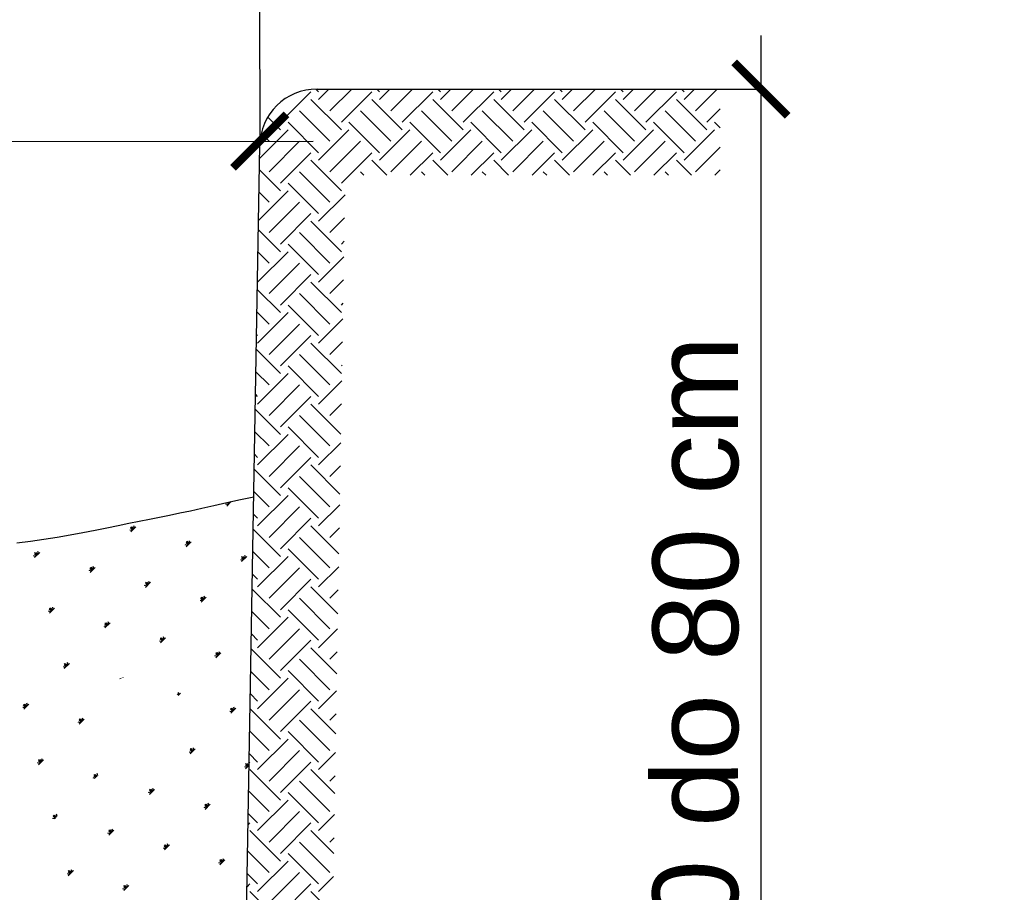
# Model space of a CAD drawing. Extents: x -118729 to -53705, y 33529 to 45095.
# Tile 31 of 83: x -61690 to -61459, y 34306 to 34510. Entities that reach past the tile are written whole.
import ezdxf

# ---------------------------------------------------------------- set-up
doc = ezdxf.new("R2010")
doc.units = 0
doc.header["$LTSCALE"] = 10
doc.header["$MEASUREMENT"] = 0
doc.header["$PDMODE"] = 34
doc.header["$PDSIZE"] = 5
doc.linetypes.add('CONTINOUS', pattern=[0])
doc.layers.get('0').update_dxf_attribs({"color": 9, "linetype": 'CONTINUOUS'})
doc.layers.get('DEFPOINTS').update_dxf_attribs({"color": 9, "linetype": 'CONTINUOUS'})
doc.layers.add('8', color=1, linetype='CONTINUOUS')
doc.layers.add('S_woda', color=160, linetype='CONTINUOUS')
doc.styles.add('ROMANS', font='arial.ttf', dxfattribs={"height": 20})
doc.dimstyles.new('1-100-_1', dxfattribs={"dimscale": 0.5, "dimtxt": 18, "dimasz": 25, "dimexe": 0, "dimexo": 75, "dimgap": 10, "dimtad": 1, "dimdec": 1, "dimrnd": 0.5, "dimdsep": 46, "dimtxsty": 'ROMANS', "dimblk": 'ARCHTICK', "dimcen": -0.09, "dimdle": 25, "dimclrd": 256, "dimclre": 256, "dimclrt": 6, "dimadec": 1, "dimazin": 0, "dimtfac": 1, "dimtdec": 1, "dimtofl": 0, "dimtmove": 2, "dimatfit": 3, "dimldrblk": 'ARCHTICK', "dimfxl": 0, "dimtolj": 1, "dimarcsym": 0})

# ---------------------------------------------------------------- blocks, each defined once
blk = doc.blocks.new('*X104')
at = {"color": 0}
for p, q in [((169.71, 593.97), (180.31, 604.58)), ((182.96, 604.58), (182.04, 605.5)), ((182.96, 601.92), (186.54, 605.5)), ((186.94, 597.95), (194.5, 605.5)), ((190.92, 593.97), (201.53, 604.58)), ((204.18, 604.58), (203.25, 605.5)), ((204.18, 601.92), (207.76, 605.5)), ((208.15, 597.95), (215.71, 605.5)), ((212.13, 593.97), (222.74, 604.58)), ((225.39, 604.58), (224.46, 605.5)), ((225.39, 601.92), (228.97, 605.5)), ((229.37, 597.95), (236.92, 605.5)), ((233.35, 593.97), (243.95, 604.58)), ((246.6, 604.58), (245.68, 605.5)), ((246.6, 601.92), (250.18, 605.5)), ((250.58, 597.95), (258.14, 605.5)), ((254.56, 593.97), (265.17, 604.58)), ((267.82, 604.58), (266.89, 605.5)), ((267.82, 601.92), (271.4, 605.5)), ((271.79, 597.95), (279.35, 605.5)), ((275.77, 593.97), (286.38, 604.58)), ((289.03, 604.58), (288.1, 605.5)), ((289.03, 601.92), (292.61, 605.5)), ((293.01, 597.95), (300.56, 605.5)), ((296.98, 593.97), (307.59, 604.58)), ((310.24, 604.58), (309.32, 605.5)), ((310.24, 601.92), (313.82, 605.5)), ((314.22, 597.95), (321.78, 605.5)), ((190.92, 591.32), (180.31, 601.92)), ((212.13, 591.32), (201.53, 601.92)), ((233.35, 591.32), (222.74, 601.92)), ((254.56, 591.32), (243.95, 601.92)), ((275.77, 591.32), (265.17, 601.92)), ((296.98, 591.32), (286.38, 601.92)), ((318.2, 591.32), (307.59, 601.92)), ((186.94, 587.34), (176.33, 597.95)), ((208.15, 587.34), (197.55, 597.95)), ((229.37, 587.34), (218.76, 597.95)), ((250.58, 587.34), (239.97, 597.95)), ((271.79, 587.34), (261.19, 597.95)), ((293.01, 587.34), (282.4, 597.95)), ((314.22, 587.34), (303.61, 597.95)), ((318.2, 593.97), (322.81, 598.58)), ((169.71, 591.32), (165.28, 595.74)), ((182.96, 583.36), (172.36, 593.97)), ((204.18, 583.36), (193.57, 593.97)), ((225.39, 583.36), (214.78, 593.97)), ((246.6, 583.36), (236, 593.97)), ((267.82, 583.36), (257.21, 593.97)), ((289.03, 583.36), (278.42, 593.97)), ((310.24, 583.36), (299.64, 593.97)), ((322.81, 592.01), (320.85, 593.97)), ((162.39, 581.35), (172.36, 591.32)), ((165.73, 587.34), (162.99, 590.08)), ((182.96, 580.71), (193.57, 591.32)), ((204.18, 580.71), (214.78, 591.32)), ((225.39, 580.71), (236, 591.32)), ((246.6, 580.71), (257.21, 591.32)), ((267.82, 580.71), (278.42, 591.32)), ((289.03, 580.71), (299.64, 591.32)), ((310.24, 580.71), (320.85, 591.32)), ((165.73, 576.73), (176.33, 587.34)), ((186.94, 576.73), (197.55, 587.34)), ((208.15, 576.73), (218.76, 587.34)), ((229.37, 576.73), (239.97, 587.34)), ((250.58, 576.73), (261.19, 587.34)), ((271.79, 576.73), (282.4, 587.34)), ((293.01, 576.73), (303.61, 587.34)), ((169.71, 572.76), (180.31, 583.36)), ((190.92, 572.76), (201.53, 583.36)), ((214.88, 575.5), (222.74, 583.36)), ((236.09, 575.5), (243.95, 583.36)), ((257.31, 575.5), (265.17, 583.36)), ((278.52, 575.5), (286.38, 583.36)), ((299.73, 575.5), (307.59, 583.36)), ((314.22, 576.73), (322.81, 585.32)), ((190.92, 570.1), (180.31, 580.71)), ((206.73, 575.5), (201.53, 580.71)), ((227.95, 575.5), (222.74, 580.71)), ((249.16, 575.5), (243.95, 580.71)), ((270.37, 575.5), (265.17, 580.71)), ((291.59, 575.5), (286.38, 580.71)), ((312.8, 575.5), (307.59, 580.71)), ((169.71, 570.1), (162.32, 577.49)), ((186.94, 566.13), (176.33, 576.73)), ((198.78, 575.5), (197.55, 576.73)), ((219.99, 575.5), (218.76, 576.73)), ((241.2, 575.5), (239.97, 576.73)), ((262.42, 575.5), (261.19, 576.73)), ((283.63, 575.5), (282.4, 576.73)), ((304.84, 575.5), (303.61, 576.73)), ((320.95, 575.5), (322.81, 577.37)), ((182.96, 562.15), (172.36, 572.76)), ((162.02, 559.77), (172.36, 570.1)), ((165.73, 566.13), (162.19, 569.67)), ((165.73, 555.52), (176.33, 566.13)), ((182.96, 559.5), (192.18, 568.71)), ((169.71, 551.54), (180.31, 562.15)), ((190.92, 548.89), (180.31, 559.5)), ((186.94, 555.52), (192.04, 560.62)), ((169.71, 548.89), (161.97, 556.63)), ((186.94, 544.91), (176.33, 555.52)), ((190.92, 551.54), (191.9, 552.53)), ((161.75, 538.29), (172.36, 548.89)), ((165.73, 544.91), (161.84, 548.81)), ((182.96, 540.94), (172.36, 551.54)), ((182.96, 538.29), (191.81, 547.13)), ((165.73, 534.31), (176.33, 544.91)), ((161.75, 540.94), (161.7, 540.98)), ((169.71, 530.33), (180.31, 540.94)), ((190.92, 527.68), (180.31, 538.29)), ((186.94, 534.31), (191.68, 539.04)), ((169.71, 527.68), (161.62, 535.77)), ((186.94, 523.7), (176.33, 534.31)), ((182.96, 519.72), (172.36, 530.33)), ((190.92, 530.33), (191.54, 530.95)), ((165.73, 523.7), (161.48, 527.95)), ((161.75, 517.07), (172.36, 527.68)), ((182.96, 517.07), (191.45, 525.55)), ((165.73, 513.09), (176.33, 523.7)), ((161.75, 519.72), (161.35, 520.12)), ((169.71, 509.12), (180.31, 519.72)), ((169.71, 506.47), (161.26, 514.91)), ((190.92, 506.47), (180.31, 517.07)), ((186.94, 513.09), (191.31, 517.46)), ((186.94, 502.49), (176.33, 513.09)), ((182.96, 498.51), (172.36, 509.12)), ((190.92, 509.12), (191.17, 509.37)), ((165.73, 502.49), (161.13, 507.09)), ((161.75, 495.86), (172.36, 506.47)), ((182.96, 495.86), (191.08, 503.98)), ((165.73, 491.88), (176.33, 502.49)), ((161.75, 498.51), (161, 499.26)), ((169.71, 487.9), (180.31, 498.51)), ((169.71, 485.25), (160.91, 494.05)), ((190.77, 485.4), (180.31, 495.86)), ((186.94, 491.88), (190.94, 495.88)), ((186.94, 481.27), (176.33, 491.88)), ((182.96, 477.3), (172.36, 487.9)), ((165.73, 481.27), (160.78, 486.23)), ((161.75, 474.65), (172.36, 485.25)), ((165.73, 470.67), (176.33, 481.27)), ((182.96, 474.65), (190.72, 482.4)), ((161.75, 477.3), (160.64, 478.4)), ((169.71, 466.69), (180.31, 477.3)), ((169.71, 464.04), (160.56, 473.19)), ((190.41, 464.54), (180.31, 474.65)), ((186.94, 470.67), (190.58, 474.31)), ((186.94, 460.06), (176.33, 470.67)), ((182.96, 456.08), (172.36, 466.69)), ((165.73, 460.06), (160.42, 465.37)), ((161.75, 453.43), (172.36, 464.04)), ((165.73, 449.45), (176.33, 460.06)), ((182.96, 453.43), (190.35, 460.82)), ((161.75, 456.08), (160.29, 457.54)), ((169.71, 445.48), (180.31, 456.08)), ((190.06, 443.68), (180.31, 453.43)), ((186.94, 449.45), (190.21, 452.73)), ((169.71, 442.83), (160.2, 452.33)), ((186.94, 438.85), (176.33, 449.45)), ((165.73, 438.85), (160.07, 444.51)), ((161.75, 432.22), (172.36, 442.83)), ((182.96, 434.87), (172.36, 445.48)), ((165.73, 428.24), (176.33, 438.85)), ((182.96, 432.22), (189.99, 439.24)), ((161.75, 434.87), (159.94, 436.68)), ((169.71, 424.26), (180.31, 434.87)), ((189.71, 422.82), (180.31, 432.22)), ((169.71, 421.61), (159.85, 431.47)), ((186.94, 428.24), (189.85, 431.15)), ((186.94, 417.63), (176.33, 428.24)), ((165.73, 417.63), (159.72, 423.65)), ((182.96, 413.66), (172.36, 424.26)), ((161.75, 411.01), (172.36, 421.61)), ((161.75, 413.66), (159.59, 415.82)), ((165.73, 407.03), (176.33, 417.63)), ((182.96, 411.01), (189.62, 417.66)), ((169.71, 403.05), (180.31, 413.66)), ((169.71, 400.4), (159.5, 410.61)), ((189.35, 401.96), (180.31, 411.01)), ((186.94, 407.03), (189.48, 409.57)), ((186.94, 396.42), (176.33, 407.03)), ((165.73, 396.42), (159.36, 402.79)), ((182.96, 392.44), (172.36, 403.05)), ((161.75, 389.79), (172.36, 400.4)), ((161.75, 392.44), (159.23, 394.96)), ((165.73, 385.82), (176.33, 396.42)), ((182.96, 389.79), (189.26, 396.08)), ((169.71, 381.84), (180.31, 392.44)), ((169.71, 379.19), (159.14, 389.75)), ((189, 381.1), (180.31, 389.79)), ((186.94, 385.82), (189.12, 387.99)), ((186.94, 375.21), (176.33, 385.82)), ((165.73, 375.21), (159.01, 381.93)), ((182.96, 371.23), (172.36, 381.84)), ((161.75, 368.58), (172.36, 379.19)), ((161.75, 371.23), (158.88, 374.1)), ((165.73, 364.6), (176.33, 375.21)), ((182.96, 368.58), (188.89, 374.51)), ((158.83, 370.96), (159.1, 371.23)), ((169.71, 360.62), (180.31, 371.23)), ((169.71, 357.97), (159.1, 368.58)), ((188.65, 360.24), (180.31, 368.58)), ((186.94, 354), (176.33, 364.6)), ((186.94, 364.6), (188.75, 366.41)), ((165.73, 354), (158.66, 361.07)), ((182.96, 350.02), (172.36, 360.62)), ((161.75, 347.37), (172.36, 357.97)), ((161.75, 350.02), (158.53, 353.24)), ((165.73, 343.39), (176.33, 354)), ((158.46, 349.38), (159.1, 350.02)), ((169.71, 339.41), (180.31, 350.02)), ((182.96, 347.37), (188.52, 352.93)), ((169.71, 336.76), (159.1, 347.37)), ((188.3, 339.38), (180.31, 347.37)), ((186.94, 332.78), (176.33, 343.39)), ((186.94, 343.39), (188.39, 344.84)), ((165.73, 332.78), (158.31, 340.21)), ((182.96, 328.8), (172.36, 339.41)), ((161.75, 326.15), (172.36, 336.76)), ((165.73, 322.18), (176.33, 332.78)), ((161.75, 328.8), (158.17, 332.38)), ((182.96, 326.15), (188.16, 331.35)), ((158.1, 327.8), (159.1, 328.8)), ((169.71, 315.55), (159.1, 326.15)), ((169.71, 318.2), (180.31, 328.8)), ((187.94, 318.52), (180.31, 326.15))]:
    blk.add_line(p, q, dxfattribs=at)
blk = doc.blocks.new('*X106')
at = {"color": 0}
for p, q in [((-432.62, 1282.03), (-433.39, 1282.23)), ((-433.06, 1281.59), (-431.5, 1283.14)), ((-432.39, 1282.25), (-432.96, 1282.82)), ((-432.17, 1282.47), (-432.6, 1282.9)), ((-431.95, 1282.69), (-432.24, 1282.98)), ((-431.73, 1282.91), (-431.78, 1283.08)), ((-466.08, 1273.06), (-466.85, 1273.27)), ((-465.86, 1273.28), (-466.56, 1273.99)), ((-466.52, 1272.62), (-464.75, 1274.39)), ((-465.63, 1273.5), (-466.52, 1274.39)), ((-465.41, 1273.72), (-466.12, 1274.43)), ((-465.19, 1273.95), (-465.4, 1274.72)), ((-446.54, 1268.11), (-447.24, 1268.81)), ((-447.2, 1267.44), (-445.43, 1269.21)), ((-446.32, 1268.33), (-447.2, 1269.21)), ((-446.09, 1268.55), (-446.8, 1269.26)), ((-445.87, 1268.77), (-446.08, 1269.54)), ((-499.32, 1264.32), (-500.02, 1265.02)), ((-499.98, 1263.65), (-498.21, 1265.42)), ((-499.09, 1264.54), (-499.98, 1265.42)), ((-498.87, 1264.76), (-499.58, 1265.47)), ((-498.65, 1264.98), (-498.86, 1265.75)), ((-446.76, 1267.89), (-447.53, 1268.09)), ((-499.54, 1264.1), (-500.31, 1264.3)), ((-427.44, 1262.71), (-428.21, 1262.92)), ((-427.22, 1262.93), (-427.93, 1263.64)), ((-427.88, 1262.27), (-426.11, 1264.03)), ((-427, 1263.15), (-427.88, 1264.03)), ((-426.78, 1263.37), (-427.48, 1264.08)), ((-426.56, 1263.59), (-426.76, 1264.37)), ((-480.22, 1258.92), (-480.99, 1259.13)), ((-480, 1259.14), (-480.7, 1259.85)), ((-480.66, 1258.48), (-478.89, 1260.25)), ((-479.78, 1259.36), (-480.66, 1260.25)), ((-479.56, 1259.58), (-480.26, 1260.29)), ((-479.33, 1259.8), (-479.54, 1260.58)), ((-461.34, 1253.3), (-459.57, 1255.07)), ((-460.46, 1254.19), (-461.34, 1255.07)), ((-460.24, 1254.41), (-460.94, 1255.11)), ((-460.02, 1254.63), (-460.22, 1255.4)), ((-460.9, 1253.74), (-461.67, 1253.95)), ((-460.68, 1253.96), (-461.39, 1254.67)), ((-441.58, 1248.57), (-442.35, 1248.77)), ((-441.36, 1248.79), (-442.07, 1249.49)), ((-442.02, 1248.12), (-440.26, 1249.89)), ((-441.14, 1249.01), (-442.02, 1249.89)), ((-440.92, 1249.23), (-441.63, 1249.94)), ((-440.7, 1249.45), (-440.9, 1250.22)), ((-494.36, 1244.78), (-495.13, 1244.98)), ((-494.14, 1245), (-494.85, 1245.71)), ((-494.8, 1244.34), (-493.03, 1246.1)), ((-493.92, 1245.22), (-494.8, 1246.1)), ((-493.7, 1245.44), (-494.4, 1246.15)), ((-493.48, 1245.66), (-493.68, 1246.43)), ((-474.16, 1240.48), (-474.36, 1241.26)), ((-475.04, 1239.6), (-475.81, 1239.81)), ((-474.82, 1239.82), (-475.53, 1240.53)), ((-475.48, 1239.16), (-473.72, 1240.93)), ((-474.6, 1240.04), (-475.48, 1240.93)), ((-474.38, 1240.26), (-475.09, 1240.97)), ((-455.72, 1234.42), (-456.5, 1234.63)), ((-455.5, 1234.65), (-456.21, 1235.35)), ((-456.17, 1233.98), (-454.4, 1235.75)), ((-455.28, 1234.87), (-456.17, 1235.75)), ((-455.06, 1235.09), (-455.77, 1235.79)), ((-454.84, 1235.31), (-455.05, 1236.08)), ((-435.52, 1230.13), (-435.73, 1230.9)), ((-436.4, 1229.25), (-437.18, 1229.46)), ((-436.18, 1229.47), (-436.89, 1230.18)), ((-436.85, 1228.81), (-435.08, 1230.57)), ((-435.96, 1229.69), (-436.85, 1230.57)), ((-435.74, 1229.91), (-436.45, 1230.62)), ((-489.18, 1225.46), (-489.96, 1225.67)), ((-488.96, 1225.68), (-489.67, 1226.39)), ((-489.63, 1225.02), (-487.86, 1226.78)), ((-488.74, 1225.9), (-489.63, 1226.78)), ((-488.52, 1226.12), (-489.23, 1226.83)), ((-488.3, 1226.34), (-488.51, 1227.12)), ((-470.17, 1221.47), (-470.31, 1221.61)), ((-469.85, 1221.59), (-469.91, 1221.65)), ((-469.15, 1221.81), (-469.19, 1221.94)), ((-449.88, 1215.77), (-450.36, 1216.25)), ((-449.93, 1215.72), (-449.22, 1216.43)), ((-449.66, 1215.99), (-449.87, 1216.76)), ((-503.33, 1211.32), (-504.1, 1211.52)), ((-503.11, 1211.54), (-503.81, 1212.24)), ((-503.77, 1210.87), (-502, 1212.64)), ((-502.88, 1211.76), (-503.77, 1212.64)), ((-502.66, 1211.98), (-503.37, 1212.69)), ((-502.44, 1212.2), (-502.65, 1212.97)), ((-431.01, 1210.15), (-431.71, 1210.86)), ((-431.67, 1209.49), (-429.9, 1211.26)), ((-430.79, 1210.37), (-431.67, 1211.26)), ((-430.57, 1210.59), (-431.27, 1211.3)), ((-430.34, 1210.81), (-430.55, 1211.59)), ((-483.79, 1206.36), (-484.49, 1207.07)), ((-484.45, 1205.7), (-482.68, 1207.47)), ((-483.57, 1206.58), (-484.45, 1207.47)), ((-483.34, 1206.8), (-484.05, 1207.51)), ((-483.12, 1207.02), (-483.33, 1207.8)), ((-431.23, 1209.93), (-432, 1210.14)), ((-484.01, 1206.14), (-484.78, 1206.35)), ((-445.15, 1196.01), (-445.86, 1196.72)), ((-445.81, 1195.35), (-444.04, 1197.11)), ((-444.93, 1196.23), (-445.81, 1197.11)), ((-444.71, 1196.45), (-445.41, 1197.16)), ((-444.49, 1196.67), (-444.69, 1197.44)), ((-498.59, 1191.56), (-496.82, 1193.32)), ((-497.71, 1192.44), (-498.59, 1193.32)), ((-497.49, 1192.66), (-498.19, 1193.37)), ((-497.27, 1192.88), (-497.47, 1193.65)), ((-445.37, 1195.79), (-446.14, 1195.99)), ((-498.15, 1192), (-498.92, 1192.21)), ((-497.93, 1192.22), (-498.64, 1192.93)), ((-426.05, 1190.61), (-426.82, 1190.82)), ((-425.83, 1190.83), (-426.54, 1191.54)), ((-425.61, 1191.05), (-426.49, 1191.94)), ((-426.49, 1190.17), (-425.26, 1191.4)), ((-425.39, 1191.27), (-426.1, 1191.98)), ((-425.25, 1191.82), (-425.38, 1192.27)), ((-478.83, 1186.82), (-479.6, 1187.03)), ((-478.61, 1187.04), (-479.32, 1187.75)), ((-478.39, 1187.26), (-479.27, 1188.15)), ((-478.17, 1187.48), (-478.88, 1188.19)), ((-477.95, 1187.71), (-478.15, 1188.48)), ((-459.95, 1181.2), (-458.19, 1182.97)), ((-459.07, 1182.09), (-459.95, 1182.97)), ((-458.85, 1182.31), (-459.56, 1183.02)), ((-458.63, 1182.53), (-458.84, 1183.3)), ((-459.51, 1181.65), (-460.29, 1181.85)), ((-459.29, 1181.87), (-460, 1182.57)), ((-440.19, 1176.47), (-440.97, 1176.68)), ((-439.97, 1176.69), (-440.68, 1177.4)), ((-440.64, 1176.03), (-438.87, 1177.79)), ((-439.75, 1176.91), (-440.64, 1177.79)), ((-439.53, 1177.13), (-440.24, 1177.84)), ((-439.31, 1177.35), (-439.52, 1178.13)), ((-492.97, 1172.68), (-493.75, 1172.89)), ((-492.75, 1172.9), (-493.46, 1173.61)), ((-492.53, 1173.12), (-493.42, 1174.01)), ((-492.31, 1173.34), (-493.02, 1174.05)), ((-492.09, 1173.56), (-492.3, 1174.34)), ((-472.77, 1168.39), (-472.98, 1169.16)), ((-473.65, 1167.5), (-474.43, 1167.71)), ((-473.43, 1167.72), (-474.14, 1168.43)), ((-474.1, 1167.06), (-472.33, 1168.83)), ((-473.21, 1167.95), (-474.1, 1168.83)), ((-472.99, 1168.17), (-473.7, 1168.87)), ((-454.34, 1162.33), (-455.11, 1162.53)), ((-454.12, 1162.55), (-454.82, 1163.26)), ((-454.78, 1161.89), (-453.01, 1163.65)), ((-453.89, 1162.77), (-454.78, 1163.65)), ((-453.67, 1162.99), (-454.38, 1163.7)), ((-453.45, 1163.21), (-453.66, 1163.98)), ((-434.13, 1158.03), (-434.34, 1158.81)), ((-435.02, 1157.15), (-435.79, 1157.36)), ((-434.8, 1157.37), (-435.5, 1158.08)), ((-435.46, 1156.71), (-433.69, 1158.48)), ((-434.58, 1157.59), (-435.46, 1158.48)), ((-434.35, 1157.81), (-435.06, 1158.52)), ((-487.8, 1153.36), (-488.57, 1153.57)), ((-487.58, 1153.58), (-488.28, 1154.29)), ((-488.24, 1152.92), (-486.47, 1154.69)), ((-487.35, 1153.8), (-488.24, 1154.69)), ((-487.13, 1154.02), (-487.84, 1154.73)), ((-486.91, 1154.25), (-487.12, 1155.02)), ((-468.26, 1148.41), (-468.96, 1149.11)), ((-468.92, 1147.74), (-467.15, 1149.51)), ((-468.04, 1148.63), (-468.92, 1149.51)), ((-467.82, 1148.85), (-468.52, 1149.55)), ((-467.59, 1149.07), (-467.8, 1149.84)), ((-468.48, 1148.18), (-469.25, 1148.39))]:
    blk.add_line(p, q, dxfattribs=at)
blk = doc.blocks.new('_ARCHTICK')
at = {"color": 0, "linetype": 'ByBlock', "const_width": 0.15}
blk.add_lwpolyline([(-0.5, -0.5), (0.5, 0.5)], dxfattribs=at)
blk = doc.blocks.new('*D167')
at = {"layer": 'DEFPOINTS', "color": 0, "linetype": 'CONTINOUS', "ltscale": 3}
for p in [(-61920.76, 34480.87), (-61633.7, 34481.32), (-61633.7, 34481.28)]:
    blk.add_point(p, dxfattribs=at)
at = {"layer": 'S_woda', "color": 7, "linetype": 'CONTINOUS', "lineweight": -2, "ltscale": 3}
for p, q in [((-61920.81, 34518.37), (-61920.76, 34480.91)), ((-61633.76, 34518.78), (-61633.7, 34481.32)), ((-61933.26, 34480.89), (-61621.2, 34481.33))]:
    blk.add_line(p, q, dxfattribs=at)
at = {"layer": 'S_woda', "color": 7, "linetype": 'CONTINOUS', "lineweight": -2, "ltscale": 3, "xscale": 12.5, "yscale": 12.5, "zscale": 12.5}
for p, rotation in [((-61920.76, 34480.91), 180.0813407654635), ((-61633.7, 34481.32), 0.08134076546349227)]:
    blk.add_blockref('_ARCHTICK', p, dxfattribs=dict(at, rotation=rotation))
at = {"layer": 'S_woda', "color": 7, "linetype": 'CONTINOUS', "ltscale": 3, "insert": (-61777.25, 34496.32), "char_height": 20, "attachment_point": 5, "rotation": 0.0813, "style": 'ROMANS'}
blk.add_mtext('\\A1;\\A1;20 cm', dxfattribs=at)
blk = doc.blocks.new('*D169')
at = {"layer": 'DEFPOINTS', "color": 0, "linetype": 'CONTINOUS', "ltscale": 3}
for p in [(-61509.96, 34493.49), (-61516.41, 34185.51), (-61509.96, 34185.51)]:
    blk.add_point(p, dxfattribs=at)
at = {"layer": 'S_woda', "color": 7, "linetype": 'CONTINOUS', "lineweight": -2, "ltscale": 3}
for p, q in [((-61516.41, 34505.99), (-61516.41, 34173.01)), ((-61547.46, 34493.49), (-61516.41, 34493.49)), ((-61547.46, 34185.51), (-61516.41, 34185.51))]:
    blk.add_line(p, q, dxfattribs=at)
at = {"layer": 'S_woda', "color": 7, "linetype": 'CONTINOUS', "lineweight": -2, "ltscale": 3, "xscale": 12.5, "yscale": 12.5, "zscale": 12.5}
for p, rotation in [((-61516.41, 34493.49), 90), ((-61516.41, 34185.51), 270)]:
    blk.add_blockref('_ARCHTICK', p, dxfattribs=dict(at, rotation=rotation))
at = {"layer": 'S_woda', "color": 7, "linetype": 'CONTINOUS', "ltscale": 3, "insert": (-61531.62, 34339.5), "char_height": 20, "attachment_point": 5, "rotation": 90, "style": 'ROMANS'}
blk.add_mtext('\\A1;\\A1;od 60 do 80 cm', dxfattribs=at)

msp = doc.modelspace()

# ---------------------------------------------------------------- linework, layer by layer
for p, q in [((-61620.26, 34493.49), (-61525.95, 34493.49)), ((-61638.64, 34188.43), (-61633.7, 34480.28))]:
    msp.add_line(p, q)
msp.add_lwpolyline([(-61690.55, 34387.31), (-61687.36, 34387.7), (-61684.21, 34388.16), (-61681.1, 34388.66), (-61678.05, 34389.19), (-61675.09, 34389.75), (-61672.21, 34390.31), (-61669.44, 34390.86), (-61666.8, 34391.4), (-61664.28, 34391.91), (-61661.87, 34392.39), (-61659.51, 34392.86), (-61657.17, 34393.34), (-61654.82, 34393.82), (-61652.4, 34394.33), (-61649.88, 34394.86), (-61647.23, 34395.44), (-61644.4, 34396.07), (-61641.38, 34396.74), (-61638.15, 34397.45), (-61635.09, 34398.12)])
msp.add_arc((-61620.26, 34480.05), 13.44, 90, 179.0302)

# ---------------------------------------------------------------- block references
at = {"layer": '8', "color": 9, "xscale": 0.6719999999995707, "yscale": 0.6719999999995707, "zscale": 0.6719999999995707}
msp.add_blockref('*X104', (-61742.88, 34086.59), dxfattribs=at)
at = {"layer": '8', "color": 7, "xscale": 0.6719999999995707, "yscale": 0.6719999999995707, "zscale": 0.6719999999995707}
msp.add_blockref('*X106', (-61350.38, 33534.7), dxfattribs=at)

# ---------------------------------------------------------------- dimensions: what is measured, and where the dimension line sits
at = {"layer": 'S_woda', "color": 7, "linetype": 'CONTINOUS', "ltscale": 3}
for p1, p2, distance, text, override, picture, middle in [((-61920.76, 34480.87), (-61633.7, 34481.28), 0.04, '\\A1;20 cm', {"dimtxsty": 'ROMANS', "dimclrd": 7, "dimclre": 7, "dimclrt": 7}, '*D167', (-61777.25, 34496.32)), ((-61509.96, 34493.49), (-61509.96, 34185.51), -6.45, '\\A1;od 60 do 80 cm', {"dimtxsty": 'ROMANS', "dimclrd": 7, "dimclre": 7, "dimclrt": 7, "dimldrblk": 'ARCHTICK'}, '*D169', (-61531.62, 34339.5))]:
    dim = msp.add_aligned_dim(p1=p1, p2=p2, distance=distance, text=text, dimstyle='1-100-_1', override=override, dxfattribs=at)
    dim.commit()
    dim.dimension.update_dxf_attribs({"geometry": picture, "text_midpoint": middle})

doc.saveas('drawing.dxf')
